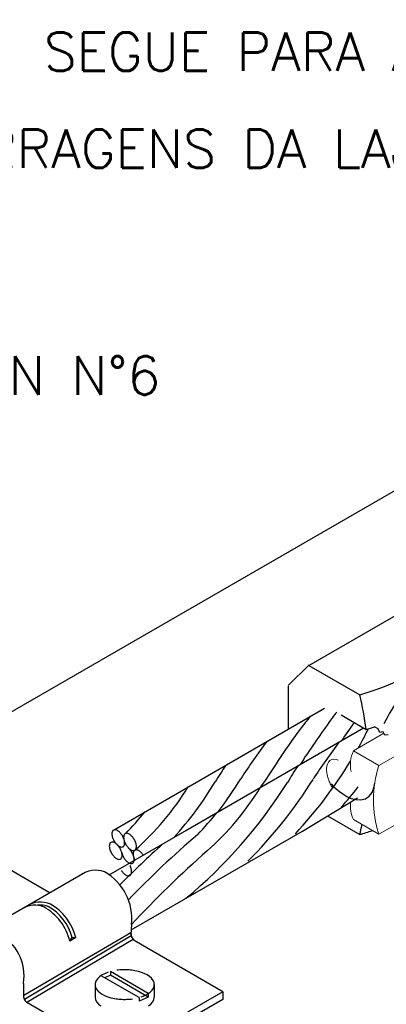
# Model space of a CAD drawing. Header units: millimetres. Extents: x 659 to 1031, y -73 to 11.
# Tile 113 of 141: x 973.88 to 975.79, y -60.52 to -55.41. Entities that reach past the tile are written whole.
import ezdxf

# ---------------------------------------------------------------- set-up
doc = ezdxf.new("R2010")
doc.units = ezdxf.units.MM
doc.header["$MEASUREMENT"] = 0
doc.linetypes.add('NULL', pattern=[0])
for name, color, linetype, lineweight in [('C01', 1, 'Continuous', 30), ('C02', 2, 'Continuous', 30), ('C025', 54, 'Continuous', 5), ('C03', 3, 'Continuous', 30)]:
    doc.layers.add(name, color=color, linetype=linetype, lineweight=lineweight)
doc.styles.add('ROMANS', font='ROMANS')

msp = doc.modelspace()

# ---------------------------------------------------------------- linework, layer by layer
at = {"layer": 'C01'}
for p, q in [((974.4634, -60.154), (973.907, -60.48)), ((974.4654, -60.1697), (973.9103, -60.4998)), ((974.4747, -60.1874), (973.9218, -60.5162)), ((974.1458, -60.1966), (974.1578, -60.1771)), ((974.1578, -60.1771), (974.1764, -60.1785))]:
    msp.add_line(p, q, dxfattribs=at)
msp.add_lwpolyline([(976.2634, -58.7574), (976.2302, -58.7338), (976.1906, -58.7223), (976.1481, -58.7227), (976.1059, -58.7327), (976.0661, -58.7494), (976.0301, -58.7699), (975.9981, -58.7922), (975.97, -58.8149), (975.9454, -58.8374), (975.9236, -58.8592), (975.9045, -58.8801), (975.8871, -58.9003), (975.8716, -58.9197), (975.8574, -58.9386), (975.8443, -58.957), (975.8321, -58.975), (975.8206, -58.9929), (975.8097, -59.0108), (975.7994, -59.0288), (975.7894, -59.0472), (975.7796, -59.066)], dxfattribs=at)
for centre, radius, start, end in [((976.718, -60.0143), 1.5546, 139.562, 140.306), ((977.193, -60.5026), 2.3241, 140.607, 148.094), ((979.6823, -62.0834), 5.1659, 143.648, 146.521), ((979.8245, -62.0684), 5.1659, 144.381, 145.66), ((973.6399, -58.0633), 2.3022, 330.607, 333.454), ((977.4429, -60.8976), 2.861, 142.543, 147.304), ((977.8188, -60.9008), 2.861, 142.543, 147.304), ((973.2641, -58.0601), 2.3022, 324.491, 328.172), ((973.6399, -58.0633), 2.3022, 316.848, 328.658), ((974.0602, -58.4794), 1.5145, 328.274, 330.127), ((976.4235, -60.2704), 1.7687, 146.012, 149.342), ((976.7994, -60.2736), 1.7687, 146.012, 149.342), ((973.347, -58.4385), 1.8119, 317.725, 329.117), ((973.1232, -58.0149), 2.5463, 309.707, 327.801), ((973.0743, -58.1368), 2.3071, 323.005, 328.21), ((973.4502, -58.14), 2.3071, 314.665, 328.21), ((973.5284, -58.6404), 1.445, 311.404, 328.596), ((973.9042, -58.6436), 1.445, 311.404, 328.596), ((974.4361, -58.4827), 1.5145, 317.783, 323.01), ((972.5724, -57.8878), 2.5565, 316.771, 320.189), ((972.9484, -57.891), 2.5565, 316.771, 320.189), ((978.1666, -63.5643), 5.1618, 130.546, 136.047), ((978.0757, -63.5341), 5.1618, 131.878, 135.311), ((978.5546, -63.9179), 5.5867, 131.402, 137.036), ((973.9942, -60.1131), 0.104, 65.9941, 98.9204), ((973.9064, -60.2436), 0.26, 14.8294, 60.9363)]:
    msp.add_arc(centre, radius, start, end, dxfattribs=at)
at = {"layer": 'C02'}
for p, q in [((971.7609, -60.2031), (977.5595, -56.8605)), ((975.3891, -58.7628), (976.007, -58.4061)), ((975.2812, -58.8683), (975.3902, -58.7609)), ((975.3891, -58.7628), (975.6541, -58.9159)), ((975.2808, -58.871), (975.2808, -59.0947)), ((974.3726, -59.619), (975.471, -58.9849)), ((975.5571, -59.0205), (975.6873, -59.0957)), ((974.7486, -59.6222), (975.6739, -59.0879)), ((975.7504, -59.0934), (975.7315, -59.0824)), ((975.7585, -59.1113), (975.7504, -59.0934)), ((975.7761, -59.108), (975.7585, -59.1113)), ((975.784, -59.1263), (975.7759, -59.1083)), ((975.8014, -59.1232), (975.784, -59.1263)), ((974.3504, -59.852), (975.2032, -59.3597)), ((975.3558, -59.6241), (975.6423, -59.4515)), ((975.4863, -59.5455), (975.6541, -59.6424)), ((974.4647, -60.1385), (975.3558, -59.6241)), ((974.1764, -60.1785), (974.1458, -60.1966)), ((974.5057, -60.49), (974.3085, -60.3762)), ((974.3567, -60.3737), (974.3271, -60.387)), ((974.3567, -60.3547), (974.3567, -60.3737)), ((974.554, -60.4686), (974.3567, -60.3547)), ((974.554, -60.4876), (974.3567, -60.3737)), ((974.2773, -60.4224), (974.2773, -60.488)), ((974.5853, -60.4224), (974.5853, -60.488)), ((974.554, -60.4876), (974.5057, -60.5091)), ((974.5057, -60.49), (974.5057, -60.5091)), ((974.554, -60.4686), (974.554, -60.4876))]:
    msp.add_line(p, q, dxfattribs=at)
for points in [[(975.5057, -59.3792), (975.518, -59.3919), (975.532, -59.405), (975.548, -59.4183), (975.5662, -59.4316), (975.587, -59.4439), (975.6099, -59.4542), (975.6347, -59.4608), (975.6597, -59.4619), (975.6833, -59.456), (975.7032, -59.4427), (975.7181, -59.4232), (975.7278, -59.3998), (975.7327, -59.3747)], [(974.4227, -59.7055), (974.426, -59.7028), (974.4284, -59.699), (974.43, -59.6946), (974.4307, -59.6901), (974.431, -59.6856), (974.4307, -59.6813), (974.4301, -59.6774), (974.4294, -59.6739), (974.4286, -59.6706), (974.4277, -59.6676), (974.4268, -59.6648), (974.4258, -59.6623), (974.4249, -59.6599), (974.4239, -59.6576), (974.4228, -59.6555), (974.4218, -59.6535), (974.4207, -59.6515), (974.4196, -59.6496), (974.4185, -59.6476), (974.4173, -59.6457), (974.4161, -59.6439), (974.4147, -59.6419), (974.4133, -59.6399), (974.4117, -59.6379), (974.41, -59.6358), (974.4081, -59.6336), (974.4059, -59.6313), (974.4035, -59.629), (974.4008, -59.6266), (974.3976, -59.6241), (974.3941, -59.6218), (974.3901, -59.6197), (974.3858, -59.6181), (974.3813, -59.6172), (974.3768, -59.6175), (974.3726, -59.6191), (974.3693, -59.6218), (974.3669, -59.6256), (974.3653, -59.6299), (974.3646, -59.6345), (974.3643, -59.639), (974.3646, -59.6432), (974.3652, -59.6471), (974.3659, -59.6507), (974.3666, -59.654), (974.3676, -59.657), (974.3685, -59.6597), (974.3694, -59.6623), (974.3704, -59.6647), (974.3714, -59.6669), (974.3725, -59.6691), (974.3735, -59.6711), (974.3746, -59.6731), (974.3757, -59.675), (974.3768, -59.6769), (974.378, -59.6788), (974.3792, -59.6807), (974.3805, -59.6827), (974.382, -59.6846), (974.3836, -59.6867), (974.3853, -59.6888), (974.3871, -59.691), (974.3893, -59.6932), (974.3918, -59.6956), (974.3945, -59.698), (974.3976, -59.7004), (974.4012, -59.7028), (974.4052, -59.7049), (974.4095, -59.7065), (974.414, -59.7073), (974.4185, -59.707), (974.4227, -59.7055)], [(974.4095, -59.7696), (974.4128, -59.7669), (974.4152, -59.7631), (974.4168, -59.7588), (974.4175, -59.7542), (974.4178, -59.7497), (974.4175, -59.7455), (974.4169, -59.7416), (974.4162, -59.738), (974.4155, -59.7347), (974.4145, -59.7317), (974.4136, -59.729), (974.4126, -59.7264), (974.4117, -59.7241), (974.4107, -59.7218), (974.4096, -59.7197), (974.4086, -59.7176), (974.4075, -59.7156), (974.4064, -59.7137), (974.4053, -59.7118), (974.4041, -59.7099), (974.4029, -59.708), (974.4015, -59.706), (974.4001, -59.7041), (974.3985, -59.702), (974.3968, -59.6999), (974.3949, -59.6977), (974.3928, -59.6955), (974.3903, -59.6931), (974.3876, -59.6907), (974.3844, -59.6883), (974.3809, -59.686), (974.3769, -59.6838), (974.3726, -59.6822), (974.3681, -59.6814), (974.3636, -59.6817), (974.3594, -59.6832), (974.3561, -59.686), (974.3537, -59.6898), (974.3521, -59.6941), (974.3514, -59.6987), (974.3511, -59.7031), (974.3514, -59.7074), (974.352, -59.7113), (974.3527, -59.7148), (974.3534, -59.7181), (974.3544, -59.7211), (974.3553, -59.7239), (974.3563, -59.7264), (974.3572, -59.7288), (974.3582, -59.7311), (974.3593, -59.7332), (974.3603, -59.7352), (974.3614, -59.7372), (974.3625, -59.7391), (974.3636, -59.7411), (974.3648, -59.743), (974.366, -59.7449), (974.3674, -59.7468), (974.3688, -59.7488), (974.3704, -59.7508), (974.3721, -59.7529), (974.374, -59.7551), (974.3761, -59.7574), (974.3786, -59.7598), (974.3813, -59.7621), (974.3844, -59.7646), (974.388, -59.7669), (974.392, -59.769), (974.3963, -59.7706), (974.4008, -59.7715), (974.4053, -59.7712), (974.4095, -59.7696)], [(974.4841, -59.7242), (974.4874, -59.7215), (974.4898, -59.7177), (974.4914, -59.7134), (974.4921, -59.7088), (974.4924, -59.7043), (974.4921, -59.7001), (974.4915, -59.6962), (974.4908, -59.6926), (974.49, -59.6893), (974.4891, -59.6863), (974.4882, -59.6836), (974.4872, -59.681), (974.4863, -59.6786), (974.4853, -59.6764), (974.4842, -59.6742), (974.4832, -59.6722), (974.4821, -59.6702), (974.481, -59.6683), (974.4799, -59.6664), (974.4787, -59.6645), (974.4775, -59.6626), (974.4761, -59.6606), (974.4747, -59.6587), (974.4731, -59.6566), (974.4714, -59.6545), (974.4695, -59.6523), (974.4673, -59.6501), (974.4649, -59.6477), (974.4622, -59.6453), (974.459, -59.6429), (974.4555, -59.6406), (974.4515, -59.6384), (974.4472, -59.6368), (974.4427, -59.636), (974.4382, -59.6363), (974.434, -59.6378), (974.4307, -59.6406), (974.4283, -59.6443), (974.4267, -59.6487), (974.426, -59.6533), (974.4257, -59.6577), (974.426, -59.662), (974.4266, -59.6659), (974.4273, -59.6694), (974.428, -59.6727), (974.429, -59.6757), (974.4299, -59.6785), (974.4308, -59.681), (974.4318, -59.6834), (974.4328, -59.6857), (974.4339, -59.6878), (974.4349, -59.6898), (974.436, -59.6918), (974.4371, -59.6937), (974.4382, -59.6957), (974.4394, -59.6976), (974.4406, -59.6995), (974.4419, -59.7014), (974.4434, -59.7034), (974.445, -59.7054), (974.4467, -59.7075), (974.4485, -59.7097), (974.4507, -59.712), (974.4532, -59.7143), (974.4559, -59.7167), (974.459, -59.7192), (974.4626, -59.7215), (974.4666, -59.7236), (974.4709, -59.7252), (974.4754, -59.7261), (974.4799, -59.7258), (974.4841, -59.7242)], [(974.4151, -59.7333), (974.4158, -59.7369), (974.4167, -59.7402), (974.4175, -59.7432), (974.4185, -59.7459), (974.4195, -59.7485), (974.4205, -59.7508), (974.4214, -59.753), (974.4224, -59.7552), (974.4234, -59.7573), (974.4245, -59.7592), (974.4256, -59.7612), (974.4267, -59.7631), (974.4279, -59.765), (974.4292, -59.7669), (974.4306, -59.7689), (974.4321, -59.7709), (974.4336, -59.7729), (974.4354, -59.775), (974.4374, -59.7772), (974.4396, -59.7795), (974.4421, -59.7819), (974.4449, -59.7843), (974.4482, -59.7867), (974.4518, -59.7891), (974.4559, -59.791), (974.4603, -59.7924), (974.4649, -59.793), (974.4693, -59.7924), (974.4732, -59.7904), (974.4762, -59.7873), (974.4784, -59.7833), (974.4797, -59.7788), (974.4803, -59.7742), (974.4803, -59.7698), (974.4799, -59.7657), (974.4793, -59.762), (974.4784, -59.7585), (974.4776, -59.7553), (974.4767, -59.7524), (974.4758, -59.7497), (974.4748, -59.7472), (974.4738, -59.7449), (974.4728, -59.7428), (974.4719, -59.7407), (974.4708, -59.7386), (974.4697, -59.7367), (974.4686, -59.7347), (974.4675, -59.7328), (974.4662, -59.731), (974.4649, -59.729), (974.4634, -59.727), (974.462, -59.725), (974.4603, -59.723), (974.4584, -59.7208), (974.4565, -59.7186), (974.4542, -59.7162), (974.4515, -59.7139), (974.4485, -59.7114)], [(974.5297, -59.7521), (974.5285, -59.7502), (974.5273, -59.7482), (974.5258, -59.7463), (974.5243, -59.7442), (974.5226, -59.7421), (974.5208, -59.74), (974.5188, -59.7377), (974.5165, -59.7354), (974.514, -59.733), (974.511, -59.7306), (974.5077, -59.7283), (974.504, -59.726), (974.4998, -59.7241), (974.4954, -59.7228), (974.4908, -59.7224), (974.4864, -59.7232), (974.4826, -59.7253), (974.4795, -59.7284), (974.4773, -59.7325), (974.4761, -59.737), (974.4755, -59.7415), (974.4755, -59.746), (974.4759, -59.7501), (974.4765, -59.7539), (974.4772, -59.7574), (974.4781, -59.7606), (974.4791, -59.7635), (974.4799, -59.7662), (974.4809, -59.7687), (974.4819, -59.7711), (974.483, -59.7732), (974.4839, -59.7754), (974.485, -59.7775)], [(974.4139, -59.8291), (974.4151, -59.831), (974.4164, -59.833), (974.418, -59.835), (974.4196, -59.8371), (974.4213, -59.8392), (974.4233, -59.8414), (974.4255, -59.8436), (974.4279, -59.846), (974.4307, -59.8484), (974.4339, -59.8507), (974.4374, -59.853), (974.4415, -59.855), (974.4457, -59.8565), (974.4502, -59.8572), (974.4546, -59.8569), (974.4588, -59.8553), (974.4621, -59.8525), (974.4647, -59.8489), (974.4662, -59.8446), (974.4671, -59.8401), (974.4673, -59.8356), (974.4672, -59.8314), (974.4667, -59.8275), (974.466, -59.824), (974.4653, -59.8207), (974.4644, -59.8176), (974.4634, -59.8148), (974.4625, -59.8122), (974.4615, -59.8098), (974.4605, -59.8075), (974.4595, -59.8054), (974.4584, -59.8033)], [(974.5165, -60.4865), (974.5276, -60.4824), (974.5394, -60.4772), (974.5513, -60.4706), (974.5629, -60.4622), (974.5733, -60.4521), (974.581, -60.4402), (974.5849, -60.4271), (974.5842, -60.4136), (974.579, -60.4008), (974.5704, -60.3895), (974.5596, -60.3798), (974.5478, -60.372), (974.5358, -60.3658), (974.5242, -60.361), (974.5134, -60.3572), (974.5031, -60.3542), (974.4936, -60.3519), (974.4847, -60.3501), (974.4762, -60.3487), (974.4684, -60.3476), (974.4609, -60.3468), (974.4537, -60.3461), (974.4466, -60.3457), (974.4397, -60.3455), (974.433, -60.3453), (974.4262, -60.3454), (974.4194, -60.3456), (974.4125, -60.3459), (974.4054, -60.3464), (974.398, -60.3472), (974.3903, -60.3481)], [(974.3459, -60.3582), (974.3348, -60.3623), (974.323, -60.3675), (974.3111, -60.3741), (974.2995, -60.3824), (974.2891, -60.3926), (974.2814, -60.4045), (974.2775, -60.4176), (974.2782, -60.4311), (974.2834, -60.4438), (974.292, -60.4553), (974.3028, -60.4649), (974.3146, -60.4727), (974.3266, -60.4789), (974.3382, -60.4838), (974.349, -60.4875), (974.3593, -60.4905), (974.3688, -60.4928), (974.3777, -60.4946), (974.3862, -60.496), (974.394, -60.4971), (974.4015, -60.4979), (974.4087, -60.4986), (974.4158, -60.499), (974.4227, -60.4993), (974.4294, -60.4994), (974.4362, -60.4993), (974.443, -60.4991), (974.4499, -60.4988), (974.4571, -60.4983), (974.4644, -60.4976), (974.4721, -60.4966)], [(974.2773, -60.488), (974.2795, -60.5013), (974.2859, -60.5137), (974.2955, -60.5244), (974.3067, -60.5334)], [(974.5557, -60.5334), (974.5669, -60.5244), (974.5765, -60.5137), (974.5829, -60.5013), (974.5851, -60.488)]]:
    msp.add_lwpolyline(points, dxfattribs=at)
for centre, radius, start, end in [((975.2569, -57.5143), 1.4568, 285.824, 314.176), ((974.19, -59.2791), 1.5085, 6.9841, 13.9344), ((975.2897, -57.6929), 1.4581, 285.824, 287.637), ((974.19, -59.2791), 1.5085, 346.066, 348.08), ((975.2565, -58.2396), 1.4581, 285.824, 288.541), ((973.9926, -60.1228), 0.1296, 65.9941, 124.297), ((973.9636, -60.1313), 0.1218, 65.9941, 124.297), ((973.8758, -60.2618), 0.2777, 13.5658, 60.9363), ((973.913, -60.2405), 0.2706, 13.248, 60.7267)]:
    msp.add_arc(centre, radius, start, end, dxfattribs=at)
at = {"layer": 'C025'}
for p, q in [((975.7794, -59.1161), (975.6209, -59.2076)), ((975.7535, -59.2841), (975.6209, -59.2076)), ((975.9087, -59.1945), (975.7535, -59.2841)), ((975.7535, -59.6412), (975.6209, -59.5647)), ((975.8757, -59.5706), (975.7535, -59.6412))]:
    msp.add_line(p, q, dxfattribs=at)
msp.add_lwpolyline([(975.5422, -59.2554), (975.5309, -59.2519), (975.5193, -59.2506), (975.5082, -59.2524), (975.4985, -59.2576), (975.4909, -59.2658), (975.4857, -59.2761), (975.4826, -59.2875), (975.4815, -59.2991), (975.4816, -59.3102), (975.4827, -59.3206), (975.4843, -59.3301), (975.4863, -59.3387), (975.4885, -59.3466), (975.4909, -59.3538), (975.4932, -59.3605), (975.4957, -59.3667), (975.4982, -59.3725), (975.5008, -59.378), (975.5034, -59.3832), (975.506, -59.3883), (975.5087, -59.3932), (975.5117, -59.3981), (975.5146, -59.4029)], dxfattribs=at)
for centre, radius, start, end in [((975.7818, -59.2806), 0.1766, 155.586, 191.314), ((976.2995, -59.4626), 0.5745, 161.895, 198.105), ((975.7919, -59.49), 0.1866, 175.331, 203.593)]:
    msp.add_arc(centre, radius, start, end, dxfattribs=at)
at = {"layer": 'C03'}
for p, q in [((973.6324, -59.7076), (974.0431, -59.9447)), ((974.2247, -59.8399), (973.6598, -60.166)), ((974.4664, -60.1104), (974.4631, -60.1643)), ((974.9413, -60.4596), (974.4805, -60.1936)), ((973.9039, -60.4167), (973.9048, -60.4747)), ((974.9413, -60.4596), (974.3825, -60.7822)), ((974.9413, -60.4994), (974.383, -60.8218)), ((974.9413, -60.4596), (974.9413, -60.4994)), ((974.3825, -60.7821), (973.9218, -60.5162))]:
    msp.add_line(p, q, dxfattribs=at)
for centre, radius, start, end in [((974.2793, -59.9624), 0.1342, 69.957, 125.917), ((974.1905, -60.0791), 0.2777, 353.536, 60.9363), ((973.6611, -60.3761), 0.2462, 350.499, 63.1737), ((974.5147, -60.1554), 0.0513, 176.385, 228.189), ((973.956, -60.478), 0.0513, 176.385, 228.189)]:
    msp.add_arc(centre, radius, start, end, dxfattribs=at)

# ---------------------------------------------------------------- texts
at = {"layer": 'C03', "linetype": 'NULL', "char_height": 0.2, "attachment_point": 7, "line_spacing_factor": 0.798, "style": 'ROMANS'}
for s, insert, width in [('SEGUE PARA AS ', (974.01, -55.6721), 4.933333), ('FERRAGENS DA LAJE', (973.372, -56.1771), 6.247619), ('BUCHA DE NYLON N%%d6', (971.642, -57.3561), 7.885714)]:
    msp.add_mtext(s, dxfattribs=dict(at, insert=insert, width=width))

doc.saveas('drawing.dxf')
